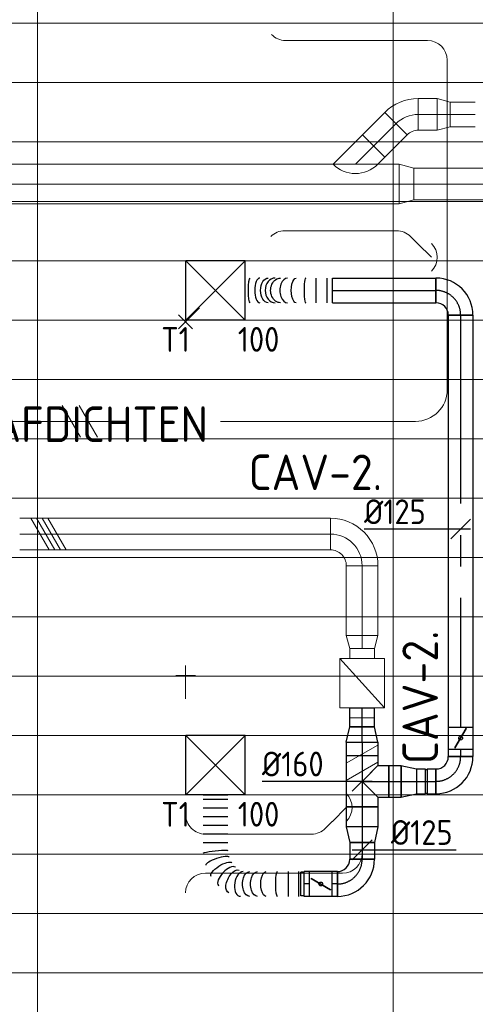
# Model space of a CAD drawing. Header units: millimetres. Extents: x -75017 to 35076, y -1757 to 51354.
# Tile 38 of 41: x -54811 to -52505, y 43887 to 48864. Entities that reach past the tile are written whole.
import ezdxf
from ezdxf.enums import TextEntityAlignment as Align

# ---------------------------------------------------------------- set-up
doc = ezdxf.new("R2010")
doc.units = ezdxf.units.MM
doc.header["$LTSCALE"] = 50
doc.linetypes.add('CENTER2', pattern=[28.575, 19.05, -3.175, 3.175, -3.175])
for name, color, linetype, lineweight in [('WL570---_BESTAAND-HARTLIJN', 161, 'Continuous', 0), ('WL570---_BESTAAND-MAATVOERING', 160, 'Continuous', 0), ('WL570---_BESTAAND-RETOUR', 100, 'Continuous', 0), ('WL570---_BESTAAND-TOEVOER', 200, 'Continuous', 0), ('WL570---_DEMONTEREN', 10, 'Continuous', 0)]:
    doc.layers.add(name, color=color, linetype=linetype, lineweight=lineweight)
for name, color, linetype in [('WL570---_TOEVOER', 200, 'Continuous'), ('WL570---_TOEVOER_HL', 1, 'Continuous'), ('WL570---_TOEVOER_RST', 200, 'Continuous'), ('WL570---_TOEVOER_RST_HL', 1, 'Continuous'), ('WM570---_TOEVOER', 2, 'Continuous'), ('WM570---_TOEVOER_PR', 2, 'Continuous'), ('WM570---_TOEVOER_RST_PR', 1, 'Continuous')]:
    doc.layers.add(name, color=color, linetype=linetype)
doc.layers.get('WL570---_DEMONTEREN').off()
doc.styles.add('BURO-018', font='ISO96.shx', dxfattribs={"height": 90})
doc.styles.add('BURO-025', font='ISO96.shx', dxfattribs={"height": 125})
doc.styles.add('MAATVOERING', font='ISO')

# ---------------------------------------------------------------- blocks, each defined once
blk = doc.blocks.new('KARO')
for p, q in [((1, 0.5), (0, 0.5)), ((0, -0.5), (1, -0.5))]:
    blk.add_line(p, q)
at = {"invisible_edges": 15}
blk.add_3dface([(0, 0.5), (0, -0.5), (1, -0.5), (1, 0.5)], dxfattribs=at)
at = {"layer": 'WL570---_BESTAAND-HARTLIJN'}
blk.add_line((0, 0), (1, 0), dxfattribs=at)
blk = doc.blocks.new('OZA1250100045L')
blk.add_lwpolyline([(-70.7, 0), (-106.1, 35.4), (-35.4, 106.1), (70.7, 0)])
at = {"layer": 'WL570---_BESTAAND-HARTLIJN'}
blk.add_line((0, 0), (-70.7, 70.7), dxfattribs=at)
at = {"layer": 'WL570---_BESTAAND-TOEVOER'}
blk.add_arc((0, 70.7), 100, 225, 315, dxfattribs=at)
blk = doc.blocks.new('OSV16010001110K')
blk.add_lwpolyline([(-112, -80), (0, -50), (0, 50), (-112, 80)], close=True)
at = {"layer": 'WL570---_BESTAAND-HARTLIJN'}
blk.add_line((-112, 0), (0, 0), dxfattribs=at)
blk = doc.blocks.new('OBO10000045H')
blk.add_lwpolyline([(50, -41.4, 0.198912), (6.1, 64.6), (-64.6, -6.1, -0.198912), (-50, -41.4)], format="xyb", close=True)
at = {"invisible_edges": 15}
for points in [[(-61.7, -9.3), (14.9, 55), (6.1, 64.6), (-64.6, -6.1)], [(-59, -12.7), (22.9, 44.6), (14.9, 55), (-61.7, -9.3)], [(-56.7, -16.4), (29.9, 33.6), (22.9, 44.6), (-59, -12.7)], [(-54.7, -20.3), (35.9, 22), (29.9, 33.6), (-56.7, -16.4)], [(-53, -24.3), (41, 9.9), (35.9, 22), (-54.7, -20.3)], [(-51.7, -28.5), (44.9, -2.6), (41, 9.9), (-53, -24.3)], [(-50.8, -32.7), (47.7, -15.4), (44.9, -2.6), (-51.7, -28.5)], [(-50.2, -37.1), (49.4, -28.3), (47.7, -15.4), (-50.8, -32.7)], [(-50, -41.4), (50, -41.4), (49.4, -28.3), (-50.2, -37.1)]]:
    blk.add_3dface(points, dxfattribs=at)
at = {"layer": 'WL570---_BESTAAND-HARTLIJN'}
blk.add_arc((-100, -41.4), 100, 0, 45, dxfattribs=at)
blk = doc.blocks.new('OBO16000090H')
blk.add_lwpolyline([(80, -160, 0.414214), (-160, 80), (-160, -80, -0.414214), (-80, -160)], format="xyb", close=True)
at = {"invisible_edges": 15}
for points in [[(-146.1, -81.2), (-118.3, 76.4), (-160, 80), (-160, -80)], [(-132.6, -84.8), (-77.9, 65.5), (-118.3, 76.4), (-146.1, -81.2)], [(-120, -90.7), (-40, 47.8), (-77.9, 65.5), (-132.6, -84.8)], [(-108.6, -98.7), (-5.7, 23.9), (-40, 47.8), (-120, -90.7)], [(-98.7, -108.6), (23.9, -5.7), (-5.7, 23.9), (-108.6, -98.7)], [(-90.7, -120), (47.8, -40), (23.9, -5.7), (-98.7, -108.6)], [(-84.8, -132.6), (65.5, -77.9), (47.8, -40), (-90.7, -120)], [(-81.2, -146.1), (76.4, -118.3), (65.5, -77.9), (-84.8, -132.6)], [(-80, -160), (80, -160), (76.4, -118.3), (-81.2, -146.1)]]:
    blk.add_3dface(points, dxfattribs=at)
at = {"layer": 'WL570---_BESTAAND-HARTLIJN'}
blk.add_arc((-160, -160), 160, 0, 90, dxfattribs=at)
blk = doc.blocks.new('OSV1601250650G')
blk.add_lwpolyline([(0, -80), (65.3, -62.5), (65.3, 62.5), (0, 80)], close=True)
at = {"layer": 'WL570---_BESTAAND-HARTLIJN'}
blk.add_line((0, 0), (65.3, 0), dxfattribs=at)
blk = doc.blocks.new('VBX1251250012525000')
blk.add_lwpolyline([(50, -112.5), (300, -112.5), (300, 112.5), (50, 112.5)], close=True)
for points in [[(50, 62.5), (0, 62.5), (0, -62.5), (50, -62.5)], [(300, -62.5), (350, -62.5), (350, 62.5), (300, 62.5)]]:
    blk.add_lwpolyline(points)
at = {"layer": 'WL570---_BESTAAND-HARTLIJN'}
blk.add_line((300, 0), (350, 0), dxfattribs=at)
at = {"layer": 'WL570---_BESTAAND-TOEVOER'}
blk.add_line((50, -112.5), (300, 112.5), dxfattribs=at)
blk = doc.blocks.new('OBO10000090H')
blk.add_lwpolyline([(50, -100, 0.414214), (-100, 50), (-100, -50, -0.414214), (-50, -100)], format="xyb", close=True)
at = {"invisible_edges": 15}
for points in [[(-91.3, -50.8), (-74, 47.7), (-100, 50), (-100, -50)], [(-82.9, -53), (-48.7, 41), (-74, 47.7), (-91.3, -50.8)], [(-75, -56.7), (-25, 29.9), (-48.7, 41), (-82.9, -53)], [(-67.9, -61.7), (-3.6, 14.9), (-25, 29.9), (-75, -56.7)], [(-61.7, -67.9), (14.9, -3.6), (-3.6, 14.9), (-67.9, -61.7)], [(-56.7, -75), (29.9, -25), (14.9, -3.6), (-61.7, -67.9)], [(-53, -82.9), (41, -48.7), (29.9, -25), (-56.7, -75)], [(-50.8, -91.3), (47.7, -74), (41, -48.7), (-53, -82.9)], [(-50, -100), (50, -100), (47.7, -74), (-50.8, -91.3)]]:
    blk.add_3dface(points, dxfattribs=at)
at = {"layer": 'WL570---_BESTAAND-HARTLIJN'}
blk.add_arc((-100, -100), 100, 0, 90, dxfattribs=at)
blk = doc.blocks.new('OBO10000090L')
blk.add_lwpolyline([(50, 0, 0.414214), (-100, 150), (-100, 50, -0.414214), (-50, 0)], format="xyb", close=True)
at = {"invisible_edges": 15}
for points in [[(-91.3, 49.2), (-74, 147.7), (-100, 150), (-100, 50)], [(-82.9, 47), (-48.7, 141), (-74, 147.7), (-91.3, 49.2)], [(-75, 43.3), (-25, 129.9), (-48.7, 141), (-82.9, 47)], [(-67.9, 38.3), (-3.6, 114.9), (-25, 129.9), (-75, 43.3)], [(-61.7, 32.1), (14.9, 96.4), (-3.6, 114.9), (-67.9, 38.3)], [(-56.7, 25), (29.9, 75), (14.9, 96.4), (-61.7, 32.1)], [(-53, 17.1), (41, 51.3), (29.9, 75), (-56.7, 25)], [(-50.8, 8.7), (47.7, 26), (41, 51.3), (-53, 17.1)], [(-50, 0), (50, 0), (47.7, 26), (-50.8, 8.7)]]:
    blk.add_3dface(points, dxfattribs=at)
at = {"layer": 'WL570---_BESTAAND-HARTLIJN'}
blk.add_arc((-100, 0), 100, 0, 90, dxfattribs=at)
blk = doc.blocks.new('OZA2000160045L')
blk.add_lwpolyline([(-113.1, 0), (-148.5, 35.4), (-35.4, 148.5), (113.1, 0)])
at = {"layer": 'WL570---_BESTAAND-HARTLIJN'}
blk.add_line((0, 0), (-91.9, 91.9), dxfattribs=at)
at = {"layer": 'WL570---_BESTAAND-TOEVOER'}
blk.add_arc((0, 113.1), 160, 225, 315, dxfattribs=at)
blk = doc.blocks.new('OSV2001600740G')
blk.add_lwpolyline([(0, -100), (74.6, -80), (74.6, 80), (0, 100)], close=True)
at = {"layer": 'WL570---_BESTAAND-HARTLIJN'}
blk.add_line((0, 0), (74.6, 0), dxfattribs=at)
blk = doc.blocks.new('OBO16000045H')
blk.add_lwpolyline([(80, -66.3, 0.198912), (9.7, 103.4), (-103.4, -9.7, -0.198912), (-80, -66.3)], format="xyb", close=True)
at = {"invisible_edges": 15}
for points in [[(-98.7, -14.9), (23.9, 88), (9.7, 103.4), (-103.4, -9.7)], [(-94.5, -20.4), (36.6, 71.4), (23.9, 88), (-98.7, -14.9)], [(-90.7, -26.3), (47.8, 53.7), (36.6, 71.4), (-94.5, -20.4)], [(-87.5, -32.5), (57.5, 35.2), (47.8, 53.7), (-90.7, -26.3)], [(-84.8, -38.9), (65.5, 15.8), (57.5, 35.2), (-87.5, -32.5)], [(-82.7, -45.6), (71.8, -4.2), (65.5, 15.8), (-84.8, -38.9)], [(-81.2, -52.4), (76.4, -24.6), (71.8, -4.2), (-82.7, -45.6)], [(-80.3, -59.3), (79.1, -45.4), (76.4, -24.6), (-81.2, -52.4)], [(-80, -66.3), (80, -66.3), (79.1, -45.4), (-80.3, -59.3)]]:
    blk.add_3dface(points, dxfattribs=at)
at = {"layer": 'WL570---_BESTAAND-HARTLIJN'}
blk.add_arc((-160, -66.3), 160, 0, 45, dxfattribs=at)
blk = doc.blocks.new('RB45DO')
blk.add_lwpolyline([(0.707107, 0.5), (0, 0.5), (0, -0.5), (0.707107, -0.5, 0.133256), (0.835518, -0.465158, 0.106756), (0.957107, -0.353553, 0.082828), (1.032249, -0.198077, 0.071352), (1.06066, 0, 0.071352), (1.032249, 0.198077, 0.082828), (0.957107, 0.353553, 0.106756), (0.835518, 0.465158, 0.133256)], format="xyb", close=True)
at = {"layer": 'WL570---_BESTAAND-HARTLIJN'}
blk.add_line((0, 0), (1.06066, 0), dxfattribs=at)
blk = doc.blocks.new('OBO16000045N')
at = {"xscale": 160, "yscale": 160, "zscale": 160}
blk.add_blockref('RB45DO', (0, 0), dxfattribs=at)
blk = doc.blocks.new('RB45UP')
blk.add_lwpolyline([(0, -0.5), (0.707107, -0.5), (0.707107, 0.5), (0, 0.5, -0.133256), (0.128411, 0.465158, -0.106756), (0.25, 0.353553, -0.082828), (0.325143, 0.198077, -0.071352), (0.353553, 0, -0.071352), (0.325143, -0.198077, -0.082828), (0.25, -0.353553, -0.106756), (0.128411, -0.465158, -0.133256)], format="xyb", close=True)
at = {"layer": 'WL570---_BESTAAND-HARTLIJN'}
blk.add_line((0, 0), (0.707107, 0), dxfattribs=at)
blk = doc.blocks.new('OBO16000045O')
at = {"xscale": 160, "yscale": 160, "zscale": 160}
blk.add_blockref('RB45UP', (0, 0), dxfattribs=at)
blk = doc.blocks.new('UISO')
for p, q in [((0, 0.18), (1, 0.757)), ((0, 0), (1, 0.577))]:
    blk.add_line(p, q)
at = {"layer": 'WL570---_BESTAAND-TOEVOER'}
for p, q in [((0, 0.36), (1, 0.937)), ((0, -0.18), (1, 0.397))]:
    blk.add_line(p, q, dxfattribs=at)
blk = doc.blocks.new('OBO10000090ZE')
blk.add_lwpolyline([(-50, 0), (50, 0), (50, 100, 1), (-50, 100)], format="xyb", close=True)
at = {"layer": 'WL570---_BESTAAND-HARTLIJN'}
for points in [[(0, 0), (0, 150)], [(-50, 100), (50, 100)]]:
    blk.add_lwpolyline(points, dxfattribs=at)
blk = doc.blocks.new('Block plafond 7e noord')
at = {"color": 8, "linetype": 'Continuous', "lineweight": 13}
for p, q in [((18450, -150), (18450, -7050)), ((20250, -150), (20250, -7350)), ((150, -1350), (22347.2, -1350)), ((150, -1650), (22347.2, -1650)), ((150, -1950), (22347.2, -1950)), ((150, -1950), (22347.2, -1950)), ((150, -2250), (22347.2, -2250)), ((150, -2550), (22347.2, -2550)), ((150, -2850), (22347.2, -2850)), ((150, -3150), (22347.2, -3150)), ((150, -3450), (22347.2, -3450)), ((150, -3750), (22347.2, -3750)), ((150, -4050), (22347.2, -4050)), ((150, -4350), (22347.2, -4350)), ((150, -4650), (22347.2, -4650)), ((150, -4950), (22347.2, -4950)), ((150, -5250), (22347.2, -5250)), ((150, -5550), (22347.2, -5550)), ((18450, -5600), (18450, -7050)), ((150, -5850), (22347.2, -5850)), ((150, -6150), (22347.2, -6150))]:
    blk.add_line(p, q, dxfattribs=at)
blk = doc.blocks.new('*U451')
at = {"color": 0, "ltscale": 10}
for p, q in [((150, 150, -2500), (-150, 150, -2500)), ((-150, -150, -2500), (-150, 150, -2500)), ((150, -150, -2500), (-150, 150, -2500)), ((-150, -150, -2500), (150, 150, -2500)), ((150, -150, -2500), (150, 150, -2500)), ((150, -150, -2500), (-150, -150, -2500))]:
    blk.add_line(p, q, dxfattribs=at)
at = {"layer": 'WL570---_TOEVOER_RST_HL', "linetype": 'CENTER2'}
blk.add_circle((0, 0, -2500), 0.075, dxfattribs=at)
at = {"layer": 'WL570---_TOEVOER_RST', "color": 2, "style": 'BURO-025'}
for tag in ['MC', 'Q']:
    blk.add_attdef(tag, text='', height=125, dxfattribs=at).set_placement((0, 0), align=Align.MIDDLE)
at = {"layer": 'WM570---_TOEVOER_RST_PR', "color": 2, "style": 'BURO-025'}
blk.add_attdef('POSNR', text='', height=125, dxfattribs=at).set_placement((0, 0), align=Align.MIDDLE)
blk = doc.blocks.new('*U524')
at = {"color": 0, "ltscale": 10}
for p, q in [((0, 62.5, -2700), (2081.8, 62.5, -2700)), ((0, -62.5, -2700), (0, 62.5, -2700)), ((0, -62.5, -2700), (2081.8, -62.5, -2700))]:
    blk.add_line(p, q, dxfattribs=at)
at = {"layer": 'WL570---_TOEVOER_HL', "linetype": 'CENTER2'}
blk.add_line((0, 0, -2700), (2081.8, 0, -2700), dxfattribs=at)
at = {"layer": 'WM570---_TOEVOER_PR', "color": 2, "style": 'BURO-025'}
blk.add_attdef('POSNR', text='', height=125, dxfattribs=at).set_placement((0, 0), align=Align.MIDDLE)
blk = doc.blocks.new('*U525')
at = {"color": 0, "ltscale": 10}
for p, q in [((0, 62.5, -2700), (95.2, 62.5, -2700)), ((0, -62.5, -2700), (0, 62.5, -2700)), ((95.2, 62.5, -2700), (95.2, -62.5, -2700)), ((0, -62.5, -2700), (95.2, -62.5, -2700))]:
    blk.add_line(p, q, dxfattribs=at)
at = {"layer": 'WL570---_TOEVOER_HL', "linetype": 'CENTER2'}
blk.add_line((0, 0, -2700), (95.2, 0, -2700), dxfattribs=at)
at = {"layer": 'WM570---_TOEVOER_PR', "color": 2, "style": 'BURO-025'}
blk.add_attdef('POSNR', text='', height=125, dxfattribs=at).set_placement((0, 0), align=Align.MIDDLE)
blk = doc.blocks.new('*U526')
at = {"color": 0, "ltscale": 10}
for p, q in [((0, 80, -2700), (61.9, 80, -2700)), ((0, -80, -2700), (0, 80, -2700)), ((61.9, 80, -2700), (61.9, -80, -2700)), ((0, -80, -2700), (61.9, -80, -2700))]:
    blk.add_line(p, q, dxfattribs=at)
at = {"layer": 'WL570---_TOEVOER_HL', "linetype": 'CENTER2'}
blk.add_line((0, 0, -2700), (61.9, 0, -2700), dxfattribs=at)
at = {"layer": 'WM570---_TOEVOER_PR', "color": 2, "style": 'BURO-025'}
blk.add_attdef('POSNR', text='', height=125, dxfattribs=at).set_placement((0, 0), align=Align.MIDDLE)
blk = doc.blocks.new('*U527')
at = {"color": 0, "ltscale": 10}
for p, q in [((-49.3, 62.5, -2700), (-5, 62.5, -2700)), ((-49.3, 62.5, -2700), (-49.3, -62.5, -2700)), ((-5, 62.5, -2700), (-5, -62.5, -2700)), ((-5, 59.375, -2700), (5, 59.375, -2700)), ((5, 62.5, -2700), (49.3, 62.5, -2700)), ((5, 62.5, -2700), (5, -62.5, -2700)), ((49.3, 62.5, -2700), (49.3, -62.5, -2700)), ((-49.3, -62.5, -2700), (-5, -62.5, -2700)), ((-5, -59.375, -2700), (5, -59.375, -2700)), ((5, -62.5, -2700), (49.3, -62.5, -2700))]:
    blk.add_line(p, q, dxfattribs=at)
at = {"layer": 'WL570---_TOEVOER_HL', "linetype": 'CENTER2'}
blk.add_line((-49.3, 0, -2700), (49.3, 0, -2700), dxfattribs=at)
at = {"layer": 'WM570---_TOEVOER_PR', "color": 2, "style": 'BURO-025'}
blk.add_attdef('POSNR', text='', height=125, dxfattribs=at).set_placement((0, 0), align=Align.MIDDLE)
blk = doc.blocks.new('*U528')
at = {"color": 0, "ltscale": 10}
for p, q in [((0, 80, -2700), (78.2, 62.5, -2700)), ((0, 80, -2700), (0, -80, -2700)), ((78.2, 62.5, -2700), (78.2, -62.5, -2700)), ((0, -80, -2700), (78.2, -62.5, -2700))]:
    blk.add_line(p, q, dxfattribs=at)
at = {"layer": 'WL570---_TOEVOER_HL', "linetype": 'CENTER2'}
blk.add_line((0, 0, -2700), (78.2, 0, -2700), dxfattribs=at)
for centre in [(0, 0, -2700), (78.2, 0, -2700)]:
    blk.add_circle(centre, 0.075, dxfattribs=at)
at = {"layer": 'WM570---_TOEVOER_PR', "color": 2, "style": 'BURO-025'}
blk.add_attdef('POSNR', text='', height=125, dxfattribs=at).set_placement((0, 0), align=Align.MIDDLE)
blk = doc.blocks.new('*U529')
at = {"color": 0, "ltscale": 10}
for p, q in [((0, 80, -2700), (69.6, 80, -2700)), ((0, -80, -2700), (0, 80, -2700)), ((69.6, 80, -2700), (69.6, -80, -2700)), ((0, -80, -2700), (69.6, -80, -2700))]:
    blk.add_line(p, q, dxfattribs=at)
at = {"layer": 'WL570---_TOEVOER_HL', "linetype": 'CENTER2'}
blk.add_line((0, 0, -2700), (69.6, 0, -2700), dxfattribs=at)
at = {"layer": 'WM570---_TOEVOER_PR', "color": 2, "style": 'BURO-025'}
blk.add_attdef('POSNR', text='', height=125, dxfattribs=at).set_placement((0, 0), align=Align.MIDDLE)
blk = doc.blocks.new('*U530')
at = {"color": 0, "ltscale": 10}
for p, q in [((0, 80, -2700), (78.2, 62.5, -2700)), ((0, 80, -2700), (0, -80, -2700)), ((78.2, 62.5, -2700), (78.2, -62.5, -2700)), ((0, -80, -2700), (78.2, -62.5, -2700))]:
    blk.add_line(p, q, dxfattribs=at)
at = {"layer": 'WL570---_TOEVOER_HL', "linetype": 'CENTER2'}
blk.add_line((0, 0, -2700), (78.2, 0, -2700), dxfattribs=at)
for centre in [(0, 0, -2700), (78.2, 0, -2700)]:
    blk.add_circle(centre, 0.075, dxfattribs=at)
at = {"layer": 'WM570---_TOEVOER_PR', "color": 2, "style": 'BURO-025'}
blk.add_attdef('POSNR', text='', height=125, dxfattribs=at).set_placement((0, 0), align=Align.MIDDLE)
blk = doc.blocks.new('*U531')
at = {"color": 0, "ltscale": 10}
for p, q in [((0, 80, -2700), (102.2, 80, -2700)), ((0, -80, -2700), (0, 80, -2700)), ((102.2, 80, -2700), (102.2, -80, -2700)), ((0, -80, -2700), (102.2, -80, -2700))]:
    blk.add_line(p, q, dxfattribs=at)
at = {"layer": 'WL570---_TOEVOER_HL', "linetype": 'CENTER2'}
blk.add_line((0, 0, -2700), (102.2, 0, -2700), dxfattribs=at)
at = {"layer": 'WM570---_TOEVOER_PR', "color": 2, "style": 'BURO-025'}
blk.add_attdef('POSNR', text='', height=125, dxfattribs=at).set_placement((0, 0), align=Align.MIDDLE)
blk = doc.blocks.new('*U532')
at = {"color": 0, "ltscale": 10}
for p, q in [((-80, 80, -2700), (-80, 134.9, -2700)), ((-80, 134.9, -2700), (80, 134.9, -2700)), ((80, 80, -2700), (80, 134.9, -2700)), ((-128.3, 80, -2700), (-80, 80, -2700)), ((-128.3, 80, -2700), (-128.3, -80, -2700)), ((-80, 80, -2700), (0, 0, -2700)), ((80, 80, -2700), (0, 0, -2700)), ((80, 80, -2700), (128.3, 80, -2700)), ((128.3, 80, -2700), (128.3, -80, -2700)), ((-128.3, -80, -2700), (128.3, -80, -2700))]:
    blk.add_line(p, q, dxfattribs=at)
at = {"layer": 'WL570---_TOEVOER_HL', "linetype": 'CENTER2'}
for p, q in [((0, 0, -2700), (0, 134.9, -2700)), ((-128.3, 0, -2700), (128.3, 0, -2700))]:
    blk.add_line(p, q, dxfattribs=at)
at = {"layer": 'WM570---_TOEVOER_PR', "color": 2, "style": 'BURO-025'}
blk.add_attdef('POSNR', text='', height=125, dxfattribs=at).set_placement((0, 0), align=Align.MIDDLE)
blk = doc.blocks.new('*U533')
at = {"color": 0, "ltscale": 10}
for p, q in [((0, 62.5, -2700), (85, 62.5, -2700)), ((0, -62.5, -2700), (0, 62.5, -2700)), ((85, 62.5, -2700), (85, -62.5, -2700)), ((0, -62.5, -2700), (85, -62.5, -2700))]:
    blk.add_line(p, q, dxfattribs=at)
at = {"layer": 'WL570---_TOEVOER_HL', "linetype": 'CENTER2'}
blk.add_line((0, 0, -2700), (85, 0, -2700), dxfattribs=at)
at = {"layer": 'WM570---_TOEVOER_PR', "color": 2, "style": 'BURO-025'}
blk.add_attdef('POSNR', text='', height=125, dxfattribs=at).set_placement((0, 0), align=Align.MIDDLE)
blk = doc.blocks.new('*U534')
at = {"color": 0, "ltscale": 10}
for p, q in [((0, 80, -2700), (78.2, 62.5, -2700)), ((0, 80, -2700), (0, -80, -2700)), ((78.2, 62.5, -2700), (78.2, -62.5, -2700)), ((0, -80, -2700), (78.2, -62.5, -2700))]:
    blk.add_line(p, q, dxfattribs=at)
at = {"layer": 'WL570---_TOEVOER_HL', "linetype": 'CENTER2'}
blk.add_line((0, 0, -2700), (78.2, 0, -2700), dxfattribs=at)
for centre in [(0, 0, -2700), (78.2, 0, -2700)]:
    blk.add_circle(centre, 0.075, dxfattribs=at)
at = {"layer": 'WM570---_TOEVOER_PR', "color": 2, "style": 'BURO-025'}
blk.add_attdef('POSNR', text='', height=125, dxfattribs=at).set_placement((0, 0), align=Align.MIDDLE)
blk = doc.blocks.new('*U535')
at = {"color": 0, "ltscale": 10}
for p, q in [((0, 62.5, -2700), (27.6, 62.5, -2700)), ((0, -62.5, -2700), (0, 62.5, -2700)), ((0, -62.5, -2700), (27.6, -62.5, -2700))]:
    blk.add_line(p, q, dxfattribs=at)
at = {"layer": 'WL570---_TOEVOER_HL', "linetype": 'CENTER2'}
blk.add_line((0, 0, -2700), (27.6, 0, -2700), dxfattribs=at)
at = {"layer": 'WM570---_TOEVOER_PR', "color": 2, "style": 'BURO-025'}
blk.add_attdef('POSNR', text='', height=125, dxfattribs=at).set_placement((0, 0), align=Align.MIDDLE)
blk = doc.blocks.new('*U536')
at = {"color": 0, "ltscale": 10}
for p, q in [((-125, -62.5, -2700), (-125, 62.5, -2700)), ((62.5, -125, -2700), (-62.5, -125, -2700))]:
    blk.add_line(p, q, dxfattribs=at)
for radius in [187.5, 62.5]:
    blk.add_arc((-125, -125, -2700), radius, 0, 90, dxfattribs=at)
at = {"layer": 'WL570---_TOEVOER_HL', "linetype": 'CENTER2'}
blk.add_arc((-125, -125, -2700), 125, 0, 90, dxfattribs=at)
at = {"layer": 'WM570---_TOEVOER_PR', "color": 2, "style": 'BURO-025'}
blk.add_attdef('POSNR', text='', height=125, dxfattribs=at).set_placement((0, 0), align=Align.MIDDLE)
blk = doc.blocks.new('*U537')
at = {"ltscale": 10}
for p, q in [((-56.5, 62.5, -2700), (56.4, 62.5, -2700)), ((-56.5, -62.5, -2700), (-56.5, 62.5, -2700)), ((56.4, 62.5, -2700), (56.4, -62.5, -2700)), ((84, 59.4, -2700), (100.7, 59.4, -2700)), ((100.7, 59.4, -2700), (100.7, -59.4, -2700)), ((-49.4, 27.3, -2700), (-48.4, 29.1, -2700)), ((48.4, -29.1, -2700), (-49.4, 27.3, -2700)), ((49.4, -27.3, -2700), (-48.4, 29.1, -2700)), ((48.4, -29.1, -2700), (49.4, -27.3, -2700)), ((-56.5, -62.5, -2700), (56.4, -62.5, -2700)), ((84, -59.4, -2700), (100.7, -59.4, -2700))]:
    blk.add_line(p, q, dxfattribs=at)
blk.add_circle((0, 0, -2700), 9.41, dxfattribs=at)
at = {"layer": 'WL570---_TOEVOER', "color": 2, "style": 'BURO-025'}
blk.add_attdef('I', text='', height=125, dxfattribs=at).set_placement((0, 0), align=Align.MIDDLE)
at = {"layer": 'WM570---_TOEVOER_PR', "color": 2, "style": 'BURO-025'}
blk.add_attdef('POSNR', text='', height=125, dxfattribs=at).set_placement((0, 0), align=Align.MIDDLE)
blk = doc.blocks.new('*U538')
at = {"color": 0, "ltscale": 10}
for p, q in [((-125, -62.5, -2700), (-125, 62.5, -2700)), ((62.5, -125, -2700), (-62.5, -125, -2700))]:
    blk.add_line(p, q, dxfattribs=at)
for radius in [187.5, 62.5]:
    blk.add_arc((-125, -125, -2700), radius, 0, 90, dxfattribs=at)
at = {"layer": 'WL570---_TOEVOER_HL', "linetype": 'CENTER2'}
blk.add_arc((-125, -125, -2700), 125, 0, 90, dxfattribs=at)
at = {"layer": 'WM570---_TOEVOER_PR', "color": 2, "style": 'BURO-025'}
blk.add_attdef('POSNR', text='', height=125, dxfattribs=at).set_placement((0, 0), align=Align.MIDDLE)
blk = doc.blocks.new('*U539')
at = {"color": 0, "ltscale": 10}
for p, q in [((-62.5, 125, -2700), (62.5, 125, -2700)), ((-125, -62.5, -2700), (-125, 62.5, -2700))]:
    blk.add_line(p, q, dxfattribs=at)
for radius, end in [(62.5, 0), (187.5, 360)]:
    blk.add_arc((-125, 125, -2700), radius, 270, end, dxfattribs=at)
at = {"layer": 'WL570---_TOEVOER_HL', "linetype": 'CENTER2'}
blk.add_arc((-125, 125, -2700), 125, 270, 0, dxfattribs=at)
at = {"layer": 'WM570---_TOEVOER_PR', "color": 2, "style": 'BURO-025'}
blk.add_attdef('POSNR', text='', height=125, dxfattribs=at).set_placement((0, 0), align=Align.MIDDLE)
blk = doc.blocks.new('*U540')
at = {"ltscale": 10}
for p, q in [((-56.4, 62.5, -2700), (56.4, 62.5, -2700)), ((-56.4, -62.5, -2700), (-56.4, 62.5, -2700)), ((56.4, 62.5, -2700), (56.4, -62.5, -2700)), ((-49.4, 27.3, -2700), (-48.4, 29.1, -2700)), ((48.4, -29.1, -2700), (-49.4, 27.3, -2700)), ((49.4, -27.3, -2700), (-48.4, 29.1, -2700)), ((48.4, -29.1, -2700), (49.4, -27.3, -2700)), ((-56.4, -62.5, -2700), (56.4, -62.5, -2700))]:
    blk.add_line(p, q, dxfattribs=at)
blk.add_circle((0, 0, -2700), 9.41, dxfattribs=at)
at = {"layer": 'WL570---_TOEVOER', "color": 2, "style": 'BURO-025'}
blk.add_attdef('I', text='', height=125, dxfattribs=at).set_placement((0, 0), align=Align.MIDDLE)
at = {"layer": 'WM570---_TOEVOER_PR', "color": 2, "style": 'BURO-025'}
blk.add_attdef('POSNR', text='', height=125, dxfattribs=at).set_placement((0, 0), align=Align.MIDDLE)
blk = doc.blocks.new('*U541')
at = {"color": 0, "ltscale": 10}
for p, q in [((0, 62.5, -2700), (36.6, 62.5, -2700)), ((36.6, 62.5, -2700), (36.6, -62.5, -2700)), ((0, -62.5, -2700), (36.6, -62.5, -2700))]:
    blk.add_line(p, q, dxfattribs=at)
at = {"layer": 'WL570---_TOEVOER_HL', "linetype": 'CENTER2'}
blk.add_line((0, 0, -2700), (36.6, 0, -2700), dxfattribs=at)
at = {"layer": 'WM570---_TOEVOER_PR', "color": 2, "style": 'BURO-025'}
blk.add_attdef('POSNR', text='', height=125, dxfattribs=at).set_placement((0, 0), align=Align.MIDDLE)
blk = doc.blocks.new('*U542')
at = {"color": 0, "ltscale": 10}
for p, q in [((0, 62.5, -2700), (523.1, 62.5, -2700)), ((0, -62.5, -2700), (0, 62.5, -2700)), ((523.1, 62.5, -2700), (523.1, -62.5, -2700)), ((0, -62.5, -2700), (523.1, -62.5, -2700))]:
    blk.add_line(p, q, dxfattribs=at)
at = {"layer": 'WL570---_TOEVOER_HL', "linetype": 'CENTER2'}
blk.add_line((0, 0, -2700), (523.1, 0, -2700), dxfattribs=at)
at = {"layer": 'WM570---_TOEVOER_PR', "color": 2, "style": 'BURO-025'}
blk.add_attdef('POSNR', text='', height=125, dxfattribs=at).set_placement((0, 0), align=Align.MIDDLE)
blk = doc.blocks.new('*U543')
at = {"color": 0, "ltscale": 10}
for p, q in [((0, 62.5, -2700), (0, -62.5, -2700)), ((27.7, 62.5, -2700), (27.7, -62.5, -2700)), ((83.1, 62.5, -2700), (83.1, -62.5, -2700))]:
    blk.add_line(p, q, dxfattribs=at)
for centre, major_axis, ratio, start_param, end_param in [((135.9, 0, -2700), (0, -62.5), 0.133974, 0, 3.141593), ((227.6, 0, -2700), (0, -62.5), 0.623288, 0, 3.141593), ((290.6, 0, -2700), (0, 62.5), 0.810145, 3.141593, 6.283185), ((368.9, 0, -2700), (0, 62.5), 0.392471, 3.141593, 6.283185)]:
    blk.add_ellipse(centre, major_axis=major_axis, ratio=ratio, start_param=start_param, end_param=end_param, dxfattribs=at)
at = {"color": 0, "ltscale": 10, "extrusion": (0, 0, -1)}
for centre, major_axis, ratio, start_param, end_param in [((184.4, 0, -2700), (0, 62.5), 0.392471, 0, 3.141593), ((262.7, 0, -2700), (0, 62.5), 0.810145, 0, 3.141593), ((325.6, 0, -2700), (0, -62.5), 0.623288, 3.141593, 6.283185), ((417.4, 0, -2700), (0, -62.5), 0.133974, 3.141593, 6.283185)]:
    blk.add_ellipse(centre, major_axis=major_axis, ratio=ratio, start_param=start_param, end_param=end_param, dxfattribs=at)
at = {"layer": 'WM570---_TOEVOER_PR', "color": 2, "style": 'BURO-025'}
blk.add_attdef('POSNR', text='', height=125, dxfattribs=at).set_placement((0, 0), align=Align.MIDDLE)
blk = doc.blocks.new('*U551')
at = {"layer": 'WM570---_TOEVOER', "color": 0, "ltscale": 10}
for p, q in [((-50, -50), (50, 50)), ((50, 0), (-488.5, 0))]:
    blk.add_line(p, q, dxfattribs=at)
at = {"layer": 'WM570---_TOEVOER', "color": 0, "style": 'BURO-025'}
blk.add_text('%%c125', height=125, dxfattribs=at).set_placement((-488.5, 25))
blk = doc.blocks.new('*U552')
at = {"layer": 'WM570---_TOEVOER', "color": 0, "ltscale": 10}
for p, q in [((-50, -50), (50, 50)), ((50, 0), (-506.6, 0))]:
    blk.add_line(p, q, dxfattribs=at)
at = {"layer": 'WM570---_TOEVOER', "color": 0, "style": 'BURO-025'}
blk.add_text('%%c160', height=125, dxfattribs=at).set_placement((-506.6, 25))
blk = doc.blocks.new('*U553')
at = {"layer": 'WM570---_TOEVOER', "color": 0, "ltscale": 10}
for p, q in [((-50, -50), (50, 50)), ((-50, 0), (476.2, 0))]:
    blk.add_line(p, q, dxfattribs=at)
at = {"layer": 'WM570---_TOEVOER', "color": 0, "style": 'BURO-025'}
blk.add_text('%%c125', height=125, dxfattribs=at).set_placement((145.9, 25))
blk = doc.blocks.new('*U670')
at = {"color": 0, "ltscale": 10}
for p, q in [((0, 62.5, -2700), (27.6, 62.5, -2700)), ((27.6, 62.5, -2700), (27.6, -62.5, -2700)), ((0, -62.5, -2700), (27.6, -62.5, -2700))]:
    blk.add_line(p, q, dxfattribs=at)
at = {"layer": 'WL570---_TOEVOER_HL', "linetype": 'CENTER2'}
blk.add_line((0, 0, -2700), (27.6, 0, -2700), dxfattribs=at)
at = {"layer": 'WM570---_TOEVOER_PR', "color": 2, "style": 'BURO-025'}
blk.add_attdef('POSNR', text='', height=125, dxfattribs=at).set_placement((0, 0), align=Align.MIDDLE)
blk = doc.blocks.new('*U671')
at = {"color": 0, "ltscale": 10}
for p, q in [((0, 62.5, -2700), (0, -62.5, -2700)), ((26.7, 62.5, -2700), (26.7, -62.5, -2700)), ((80.2, 62.5, -2700), (80.2, -62.5, -2700)), ((498.2, -95.2, -2700), (498, -94.6, -2700)), ((511.6, -209.4, -2700), (386.6, -209.4, -2700)), ((511.6, -253.1, -2700), (386.6, -253.1, -2700)), ((511.6, -296.9, -2700), (386.6, -296.9, -2700)), ((511.6, -340.7, -2700), (386.6, -340.7, -2700)), ((511.6, -384.4, -2700), (386.6, -384.4, -2700)), ((511.6, -428.2, -2700), (386.6, -428.2, -2700)), ((511.6, -450.1, -2700), (386.6, -450.1, -2700))]:
    blk.add_line(p, q, dxfattribs=at)
for centre, major_axis, ratio, start_param, end_param in [((136.1, 0, -2700), (0, -62.5), 0.155271, 0, 3.141593), ((316.2, 0, -2700), (-10, -62.2), 0.568145, 0.090634, 3.050959), ((316.2, 0, -2700), (-10, -62.2), 0.568145, 3.050959, 3.232226), ((390, -37.5, -2700), (-43, -46), 0.455776, 0.061968, 3.079625), ((390, -37.5, -2700), (-43, -46), 0.455776, 3.079625, 3.20356), ((438.6, -115.1, -2700), (-59.5, -20.2), 0.220389, 0.024898, 3.116695)]:
    blk.add_ellipse(centre, major_axis=major_axis, ratio=ratio, start_param=start_param, end_param=end_param, dxfattribs=at)
at = {"color": 0, "ltscale": 10, "extrusion": (0, 0, -1)}
for centre, major_axis, ratio, start_param, end_param in [((191.6, 0, -2700), (0, 62.5), 0.451193, 0, 3.141593), ((235.5, 0, -2700), (0, 62.5), 0.57791, 0, 3.141593), ((275.9, 0, -2700), (0, 62.5), 0.57791, 0, 3.141593), ((355.1, -12.8, -2700), (28.3, 56.3), 0.529965, 6.203672, 9.345265), ((418.5, -72.4, -2700), (53.2, 33.5), 0.350228, 6.240243, 9.381835), ((449.1, -162.8, -2700), (62.5, 6.8), 0.07521, 6.275058, 9.416651)]:
    blk.add_ellipse(centre, major_axis=major_axis, ratio=ratio, start_param=start_param, end_param=end_param, dxfattribs=at)
at = {"layer": 'WM570---_TOEVOER_PR', "color": 2, "style": 'BURO-025'}
blk.add_attdef('POSNR', text='', height=125, dxfattribs=at).set_placement((0, 0), align=Align.MIDDLE)

msp = doc.modelspace()

# ---------------------------------------------------------------- block references
msp.add_blockref('Block plafond 7e noord', (-73170, 50195.8))
at = {"layer": 'WL570---_BESTAAND-RETOUR', "xscale": -1}
for name, p, rotation in [('OBO16000045H', (-52860, 48385.3), 315.0000000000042), ('OSV2001600740G', (-52890.4, 48033.4), 180)]:
    msp.add_blockref(name, p, dxfattribs=dict(at, rotation=rotation))
at = {"layer": 'WL570---_BESTAAND-RETOUR', "yscale": 160, "zscale": 160}
for p, xscale, rotation in [((-52793.7, 48385.3), -95.50400958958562, 179.9999999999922), ((-52906.9, 48338.4), -159.8359254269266, 45.00000000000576)]:
    msp.add_blockref('KARO', p, dxfattribs=dict(at, xscale=xscale, rotation=rotation))
at = {"layer": 'WL570---_BESTAAND-RETOUR'}
msp.add_blockref('OSV1601250650G', (-52698.1, 48385.3), dxfattribs=at)
for p, xscale, yscale, zscale in [((-52505.3, 48385.3), -127.6388484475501, 125, 125), ((-55328.1, 48033.4), 2437.703417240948, 200, 200), ((-52446.2, 48033.4), -369.6542362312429, 160, 160)]:
    msp.add_blockref('KARO', p, dxfattribs=dict(at, xscale=xscale, yscale=yscale, zscale=zscale))
at = {"layer": 'WL570---_BESTAAND-RETOUR', "xscale": -1}
msp.add_blockref('OZA2000160045L', (-53111.8, 48133.4), dxfattribs=at)
at = {"layer": 'WL570---_BESTAAND-TOEVOER', "xscale": 1573.342470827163, "yscale": 160, "zscale": 160}
msp.add_blockref('KARO', (-54810.6, 46264.1), dxfattribs=at)
at = {"layer": 'WL570---_BESTAAND-TOEVOER', "yscale": 160, "zscale": 160, "rotation": 90}
for name, p, xscale in [('UISO', (-54604.4, 46184.1), 160), ('KARO', (-53077.9, 45751), 353.1569282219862)]:
    msp.add_blockref(name, p, dxfattribs=dict(at, xscale=xscale))
at = {"layer": 'WL570---_BESTAAND-TOEVOER'}
msp.add_blockref('OBO16000090H', (-53077.9, 46264.1), dxfattribs=at)
at = {"layer": 'WL570---_BESTAAND-TOEVOER', "xscale": -1, "rotation": 90.00000000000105}
msp.add_blockref('OSV1601250650G', (-53077.9, 45751), dxfattribs=at)
at = {"layer": 'WL570---_BESTAAND-TOEVOER', "rotation": 270.000000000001}
msp.add_blockref('VBX1251250012525000', (-53077.9, 45685.7), dxfattribs=at)
at = {"layer": 'WL570---_DEMONTEREN', "xscale": -1}
for name, p, rotation in [('OBO10000045H', (-53506.8, 48759), 90), ('OBO10000045H', (-52862.2, 47797.5), 269.999999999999), ('OZA1250100045L', (-52727.5, 47662.9), 89.99999999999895), ('OBO10000090H', (-53077.9, 44549.7), 180), ('OBO10000090L', (-53971.1, 44450.2), 359.999999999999)]:
    msp.add_blockref(name, p, dxfattribs=dict(at, rotation=rotation))
at = {"layer": 'WL570---_DEMONTEREN'}
for name, p, xscale, yscale, zscale, rotation in [('KARO', (-52747.5, 48759), 717.8588651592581, 100, 100, 180), ('KARO', (-52647.5, 48466.2), 192.8335294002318, 100, 100, 90), ('KARO', (-52647.5, 48466.2), 163.532648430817, 100, 100, 270.0000000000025), ('KARO', (-52647.5, 48113.8), 188.8865962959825, 100, 100, 90.00000000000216), ('KARO', (-52647.5, 47968.9), 144.8732602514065, 100, 100, 90), ('KARO', (-52903.6, 47797.5), 565.9325257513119, 100, 100, 180), ('KARO', (-52647.5, 47864.9), 871.2075203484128, 160, 160, 270), ('KARO', (-52832.9, 47768.2), -48.98494323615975, 100, 100, 134.999999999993), ('KARO', (-52647.5, 47224.2), 56.27416997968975, 160, 160, 90), ('UISO', (-54567, 46913.7), 160, 160, 160, 270), ('KARO', (-53971.1, 45448.1), 16.03765465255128, 100, 100, 270.000000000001), ('KARO', (-53077.9, 45270.5), 506.0961535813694, 160, 160, 270), ('KARO', (-53263.3, 44777), 48.98494323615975, 100, 100, 45.00000000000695), ('KARO', (-53334, 44747.7), 537.2339706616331, 100, 100, 180), ('KARO', (-53077.9, 44652.6), 0.3103723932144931, 100, 100, 90), ('KARO', (-53177.9, 44549.7), 692.6556368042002, 100, 100, 179.999999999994)]:
    msp.add_blockref(name, p, dxfattribs=dict(at, xscale=xscale, yscale=yscale, zscale=zscale, rotation=rotation))
for name, p in [('OBO10000090H', (-52647.5, 48759)), ('OBO10000090ZE', (-53971.1, 45449.3))]:
    msp.add_blockref(name, p, dxfattribs=at)
for name, p, rotation in [('OSV16010001110K', (-52647.5, 47976.8), 90), ('OBO10000045H', (-53510.9, 47797.5), 90), ('OBO10000090ZE', (-53900.4, 47408.1), 135.000000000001), ('OBO16000045O', (-52647.5, 47280.5), 90), ('OBO16000045N', (-52647.5, 47111), 90), ('OBO16000090H', (-52647.5, 46833.7), 270), ('OSV1601250650G', (-53077.9, 45270.5), 90.00000000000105), ('OZA1250100045L', (-53157.9, 44882.4), 90.00000000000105), ('OBO10000090L', (-53971.1, 44847.6), 180.0000000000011), ('OBO10000045H', (-53292.6, 44747.7), 270.000000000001), ('OSV16010001110K', (-53077.9, 44652.6), 270)]:
    msp.add_blockref(name, p, dxfattribs=dict(at, rotation=rotation))
at = {"layer": 'WL570---_DEMONTEREN', "yscale": 160, "zscale": 160}
for name, p, xscale in [('KARO', (-54960, 46833.7), 685.5355127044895), ('KARO', (-53794, 46833.7), 986.4198537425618), ('UISO', (-53157.9, 45048.1), 160)]:
    msp.add_blockref(name, p, dxfattribs=dict(at, xscale=xscale))
at = {"layer": 'WL570---_TOEVOER'}
for name, p, rotation in [('*U543', (-53227.4, 47495.7, 2700), 180), ('*U524', (-52579.4, 47370.7, 2700), 270), ('*U525', (-53077.9, 45290.5, 2700), 90), ('*U530', (-53077.9, 45212.3, 2700), 90), ('*U540', (-52579.4, 45232.5, 2700), 270), ('*U529', (-53077.9, 45212.3, 2700), 270), ('*U532', (-53077.9, 45014.4, 2700), 270), ('*U541', (-52579.4, 45176, 2700), 270), ('*U671', (-53371, 44495.7, 2700), 180), ('*U531', (-53077.9, 44886.1, 2700), 270), ('*U534', (-53077.9, 44784, 2700), 270), ('*U533', (-53077.9, 44705.8, 2700), 270), ('*U536', (-53077.9, 44495.7, 2700), 270), ('*U537', (-53287, 44495.7, 2700), 180), ('*U670', (-53343.4, 44495.7, 2700), 180), ('*U535', (-53202.9, 44495.7, 2700), 180)]:
    msp.add_blockref(name, p, dxfattribs=dict(at, rotation=rotation))
for name, p in [('*U542', (-53227.4, 47495.7, 2700)), ('*U538', (-52579.4, 47495.7, 2700)), ('*U539', (-52579.4, 45014.4, 2700)), ('*U526', (-52943, 45014.4, 2700)), ('*U528', (-52881.2, 45014.4, 2700)), ('*U527', (-52753.7, 45014.4, 2700))]:
    msp.add_blockref(name, p, dxfattribs=at)
at = {"layer": 'WL570---_TOEVOER_RST'}
ref = msp.add_blockref('*U451', (-53820.1, 47495.7, 2500), dxfattribs=at)
ref.add_attrib('Q', '100', (-53706.7, 47185.7), dxfattribs={"color": 2, "height": 125, "style": 'BURO-025'})
ref.add_attrib('MC', 'T1', (-54094.5, 47185.3), dxfattribs={"color": 2, "height": 125, "style": 'BURO-025'})
ref = msp.add_blockref('*U451', (-53820.1, 45095.8, 2500), dxfattribs=at)
ref.add_attrib('Q', '100', (-53706.7, 44785.7), dxfattribs={"color": 2, "height": 125, "style": 'BURO-025'})
ref.add_attrib('MC', 'T1', (-54094.5, 44785.3), dxfattribs={"color": 2, "height": 125, "style": 'BURO-025'})
at = {"layer": 'WM570---_TOEVOER'}
for name, p in [('*U551', (-52579.4, 46289.4, 2700)), ('*U552', (-53077.9, 45014.4, 2700)), ('*U553', (-53077.9, 44668.4, 2700))]:
    msp.add_blockref(name, p, dxfattribs=at)

# ---------------------------------------------------------------- texts
at = {"layer": 'WL570---_BESTAAND-MAATVOERING', "style": 'MAATVOERING'}
msp.add_text('CAV-2.', height=180, dxfattribs=at).set_placement((-53651.9, 46486.3))
msp.add_text('CAV-2.', height=180, rotation=90, dxfattribs=at).set_placement((-52694.1, 45101.6))
at = {"layer": 'WL570---_TOEVOER', "color": 1, "style": 'BURO-018'}
msp.add_text('AFDICHTEN', height=180, dxfattribs=at).set_placement((-54949.1, 46729.3))

doc.saveas('drawing.dxf')
